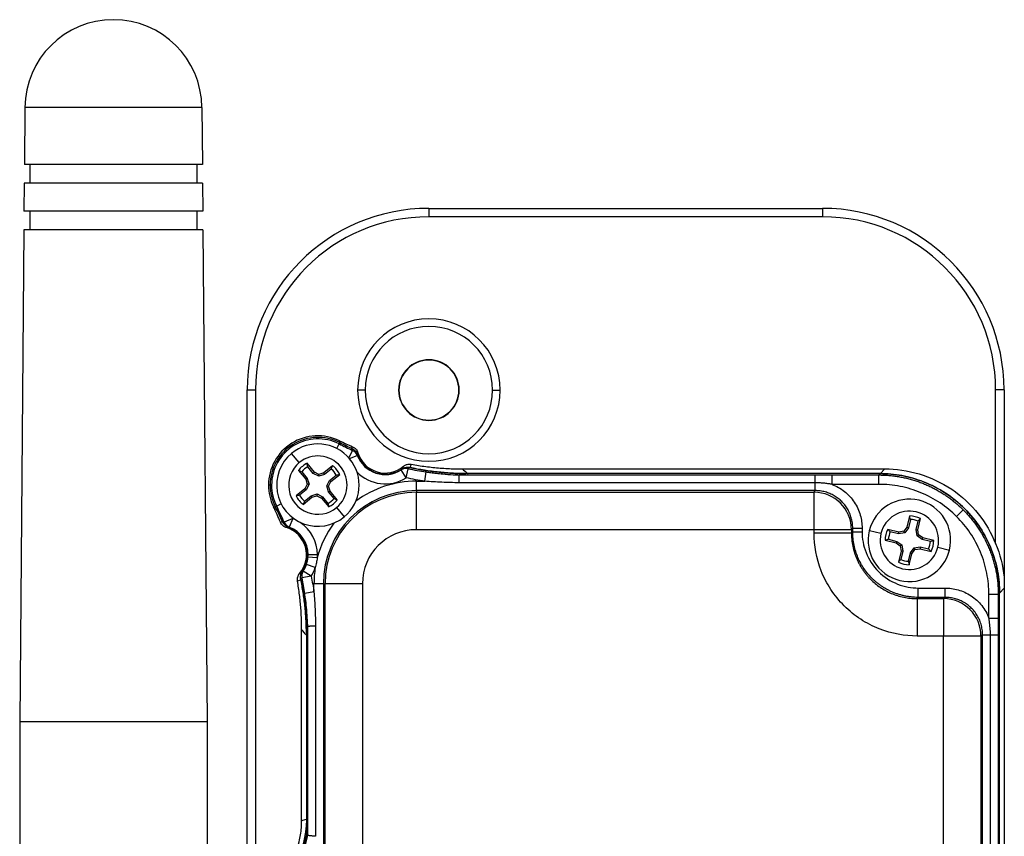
# Model space of a CAD drawing. Header units: millimetres. Extents: x 0 to 415, y 0 to 292.
# Tile 9 of 11: x 247 to 299, y 48 to 92. Entities that reach past the tile are written whole.
import ezdxf

# ---------------------------------------------------------------- set-up
doc = ezdxf.new("R2010")
doc.units = ezdxf.units.MM

msp = doc.modelspace()

# ---------------------------------------------------------------- linework, layer by layer
at = {"color": 7, "linetype": 'Continuous', "lineweight": 25}
for p, q in [((246.818, 87.143), (246.792, 84.103)), ((256.267, 87.143), (246.818, 87.143)), ((256.267, 87.143), (256.293, 84.103)), ((256.293, 84.103), (246.792, 84.103)), ((247.092, 84.103), (247.092, 83.103)), ((255.993, 84.103), (255.993, 83.103)), ((246.784, 83.103), (246.771, 81.603)), ((256.301, 83.103), (246.784, 83.103)), ((256.301, 83.103), (256.314, 81.603)), ((256.314, 81.603), (246.771, 81.603)), ((247.092, 81.603), (247.092, 80.603)), ((255.993, 81.603), (255.993, 80.603)), ((268.374, 81.754), (289.396, 81.754)), ((268.374, 81.754), (268.374, 81.304)), ((289.396, 81.754), (289.396, 81.304)), ((289.396, 81.304), (268.374, 81.304)), ((246.763, 80.603), (246.543, 54.328)), ((256.322, 80.603), (246.763, 80.603)), ((256.322, 80.603), (256.543, 54.328)), ((258.686, 72.066), (259.136, 72.066)), ((258.686, 43.159), (258.686, 72.066)), ((259.136, 72.066), (259.136, 44.534)), ((264.985, 72.051), (264.581, 72.051)), ((266.785, 72.051), (266.77, 72.051)), ((269.985, 72.051), (270.001, 72.051)), ((271.785, 72.051), (272.189, 72.051)), ((298.635, 63.853), (298.635, 72.066)), ((299.085, 72.066), (298.635, 72.066)), ((299.085, 72.066), (299.085, 62.058)), ((263.464, 68.932), (263.588, 69.174)), ((263.588, 69.174), (263.623, 69.243)), ((261.466, 68.177), (261.058, 68.671)), ((264.117, 68.421), (264.302, 68.831)), ((264.141, 68.393), (264.563, 68.557)), ((262.27, 67.673), (261.884, 68.14)), ((262.212, 67.602), (261.921, 67.955)), ((263.244, 68.011), (262.777, 67.625)), ((263.173, 67.836), (262.821, 67.544)), ((267.172, 67.365), (267.278, 67.853)), ((270.16, 67.841), (292.724, 67.841)), ((292.47, 67.587), (292.724, 67.841)), ((261.423, 67.76), (261.809, 67.293)), ((261.598, 67.689), (261.89, 67.336)), ((261.89, 67.336), (261.809, 67.293)), ((261.809, 67.293), (261.89, 67.029)), ((261.89, 67.336), (261.987, 67.02)), ((262.212, 67.602), (262.27, 67.673)), ((262.504, 67.447), (262.212, 67.602)), ((262.514, 67.544), (262.27, 67.673)), ((262.821, 67.544), (262.504, 67.447)), ((262.504, 67.447), (262.514, 67.544)), ((262.777, 67.625), (262.514, 67.544)), ((262.821, 67.544), (262.777, 67.625)), ((263.087, 67.222), (263.44, 67.513)), ((263.158, 67.164), (263.625, 67.55)), ((267.172, 67.365), (266.904, 67.787)), ((268.165, 67.183), (268.239, 67.677)), ((270.002, 67.517), (289.008, 67.517)), ((292.473, 67.588), (270.364, 67.588)), ((289.901, 67.017), (289.901, 67.517)), ((289.901, 67.517), (292.402, 67.517)), ((292.402, 67.517), (292.473, 67.588)), ((292.402, 67.017), (292.402, 67.517)), ((259.909, 66.975), (259.825, 66.975)), ((259.987, 66.975), (259.909, 66.975)), ((261.761, 66.785), (261.294, 66.399)), ((261.89, 67.029), (261.761, 66.785)), ((261.832, 66.727), (261.761, 66.785)), ((261.987, 67.02), (261.832, 66.727)), ((261.987, 67.02), (261.89, 67.029)), ((262.932, 66.93), (263.087, 67.222)), ((263.029, 66.613), (262.932, 66.93)), ((262.932, 66.93), (263.029, 66.92)), ((263.029, 66.92), (263.158, 67.164)), ((263.11, 66.657), (263.029, 66.92)), ((263.087, 67.222), (263.158, 67.164)), ((267.721, 66.683), (267.721, 67.183)), ((267.721, 67.183), (268.165, 67.183)), ((289.008, 67.1), (269.994, 67.1)), ((289.008, 66.683), (289.008, 67.1)), ((292.402, 67.017), (289.901, 67.017)), ((261.832, 66.727), (261.479, 66.436)), ((261.674, 65.938), (262.141, 66.324)), ((261.745, 66.114), (262.098, 66.405)), ((262.098, 66.405), (262.414, 66.502)), ((262.098, 66.405), (262.141, 66.324)), ((262.141, 66.324), (262.405, 66.405)), ((262.414, 66.502), (262.405, 66.405)), ((262.405, 66.405), (262.649, 66.276)), ((262.414, 66.502), (262.707, 66.347)), ((262.707, 66.347), (262.649, 66.276)), ((262.649, 66.276), (263.035, 65.809)), ((262.707, 66.347), (262.998, 65.994)), ((263.029, 66.613), (263.11, 66.657)), ((263.32, 66.261), (263.029, 66.613)), ((263.496, 66.19), (263.11, 66.657)), ((267.721, 66.683), (267.721, 66.595)), ((289.008, 66.683), (267.721, 66.683)), ((267.721, 64.596), (267.721, 66.595)), ((267.721, 66.595), (288.942, 66.595)), ((288.942, 66.595), (289.008, 66.683)), ((288.942, 64.596), (288.942, 66.595)), ((260.26, 65.846), (260.191, 65.811)), ((260.502, 65.97), (260.26, 65.846)), ((263.453, 65.772), (263.861, 65.279)), ((261.119, 65.199), (260.661, 64.999)), ((261.119, 65.199), (260.933, 64.735)), ((261.119, 65.199), (261.226, 65.153)), ((294.039, 65.326), (293.897, 64.738)), ((294.478, 64.597), (294.62, 65.186)), ((296.908, 65.651), (296.555, 65.298)), ((291.007, 64.683), (290.941, 64.596)), ((291.007, 64.479), (291.007, 64.683)), ((291.007, 64.683), (291.506, 64.683)), ((291.506, 64.683), (291.506, 64.479)), ((293.897, 64.738), (293.734, 64.515)), ((293.98, 64.699), (293.785, 64.432)), ((293.98, 64.699), (293.897, 64.738)), ((294.087, 65.144), (293.98, 64.699)), ((294.386, 64.601), (294.493, 65.046)), ((288.942, 64.596), (267.721, 64.596)), ((288.942, 64.414), (288.942, 64.596)), ((290.941, 64.596), (288.942, 64.596)), ((290.941, 64.414), (288.942, 64.414)), ((290.941, 64.596), (290.941, 64.414)), ((290.941, 64.414), (291.007, 64.479)), ((291.007, 64.479), (291.506, 64.479)), ((292.516, 64.392), (291.894, 64.543)), ((293.462, 64.472), (292.873, 64.614)), ((293.458, 64.38), (293.013, 64.487)), ((293.458, 64.38), (293.462, 64.472)), ((293.785, 64.432), (293.458, 64.38)), ((293.734, 64.515), (293.462, 64.472)), ((293.785, 64.432), (293.734, 64.515)), ((294.438, 64.274), (294.386, 64.601)), ((294.386, 64.601), (294.478, 64.597)), ((294.438, 64.274), (294.521, 64.325)), ((294.705, 64.079), (294.438, 64.274)), ((294.521, 64.325), (294.478, 64.597)), ((294.744, 64.162), (294.521, 64.325)), ((294.705, 64.079), (294.744, 64.162)), ((295.332, 64.02), (294.744, 64.162)), ((292.732, 64.033), (293.321, 63.891)), ((292.915, 64.081), (293.36, 63.974)), ((293.36, 63.974), (293.321, 63.891)), ((293.321, 63.891), (293.544, 63.728)), ((293.36, 63.974), (293.627, 63.779)), ((293.627, 63.779), (293.544, 63.728)), ((293.544, 63.728), (293.587, 63.456)), ((293.627, 63.779), (293.679, 63.452)), ((294.085, 63.354), (294.28, 63.621)), ((294.28, 63.621), (294.607, 63.673)), ((294.28, 63.621), (294.331, 63.538)), ((294.607, 63.673), (294.603, 63.581)), ((294.607, 63.673), (295.052, 63.566)), ((295.15, 63.972), (294.705, 64.079)), ((295.549, 63.661), (296.171, 63.51)), ((261.916, 63.255), (261.934, 63.255)), ((262.427, 63.087), (261.929, 63.127)), ((262.434, 63.255), (261.934, 63.255)), ((293.587, 63.456), (293.445, 62.867)), ((293.679, 63.452), (293.571, 63.007)), ((293.679, 63.452), (293.587, 63.456)), ((293.978, 62.909), (294.085, 63.354)), ((294.026, 62.727), (294.168, 63.315)), ((294.085, 63.354), (294.168, 63.315)), ((294.168, 63.315), (294.331, 63.538)), ((294.331, 63.538), (294.603, 63.581)), ((294.603, 63.581), (295.192, 63.439)), ((262.319, 62.572), (261.847, 62.735)), ((262.1, 62.119), (261.61, 62.018)), ((262.1, 62.119), (261.679, 62.39)), ((262.751, 61.713), (262.251, 61.713)), ((262.251, 61.269), (262.251, 61.713)), ((262.751, 61.713), (262.751, 46.39)), ((262.751, 61.713), (262.839, 61.713)), ((262.839, 46.39), (262.839, 61.713)), ((264.838, 61.713), (262.839, 61.713)), ((264.838, 61.713), (264.838, 46.39)), ((262.251, 61.269), (261.757, 61.195)), ((294.505, 60.981), (294.44, 60.915)), ((294.505, 60.981), (294.505, 61.48)), ((294.505, 61.48), (295.94, 61.48)), ((295.94, 60.981), (294.505, 60.981)), ((295.853, 60.915), (295.94, 60.981)), ((295.94, 60.981), (295.94, 61.48)), ((298.274, 59.875), (298.274, 61.145)), ((298.274, 61.145), (298.774, 61.145)), ((298.845, 61.215), (298.774, 61.145)), ((298.774, 61.145), (298.774, 59.876)), ((299.098, 61.467), (298.845, 61.214)), ((298.845, 36.219), (298.845, 61.215)), ((299.098, 61.467), (299.098, 36.038)), ((294.44, 60.915), (294.44, 58.916)), ((294.44, 60.915), (295.853, 60.915)), ((295.853, 60.915), (295.853, 58.916)), ((261.917, 48.269), (261.917, 59.433)), ((262.334, 59.441), (262.334, 48.223)), ((298.274, 59.876), (298.774, 59.876)), ((261.593, 49.058), (261.593, 59.274)), ((261.848, 59.09), (261.846, 59.088)), ((261.846, 59.088), (261.846, 48.275)), ((295.853, 58.916), (294.44, 58.916)), ((295.853, 37.097), (295.853, 58.916)), ((297.852, 58.916), (295.853, 58.916)), ((297.94, 58.982), (297.852, 58.916)), ((297.852, 58.916), (297.852, 37.097)), ((297.94, 37.031), (297.94, 58.982)), ((297.94, 58.982), (298.357, 58.982)), ((298.357, 37.031), (298.357, 58.982)), ((298.357, 58.982), (298.774, 58.982)), ((298.774, 58.982), (298.774, 37.031)), ((246.543, 54.328), (246.543, 29.328)), ((256.543, 54.328), (246.543, 54.328)), ((256.543, 54.328), (256.543, 40.828))]:
    msp.add_line(p, q, dxfattribs=at)
at = {"color": 7, "linetype": 'Continuous', "lineweight": 25, "flags": 128}
for points in [[(264.262, 68.934), (264.29, 68.986), (264.312, 69.027)], [(264.597, 68.707), (264.559, 68.667), (264.53, 68.635)], [(289.008, 67.1), (289.008, 67.182), (289.008, 67.26), (289.008, 67.331), (289.008, 67.393), (289.008, 67.444), (289.008, 67.482), (289.008, 67.506), (289.008, 67.517)], [(260.461, 64.993), (260.516, 65.019), (260.559, 65.04)], [(260.855, 64.769), (260.812, 64.733), (260.778, 64.705)], [(261.846, 48.275), (261.886, 48.272), (261.917, 48.269)]]:
    msp.add_lwpolyline(points, dxfattribs=at)
at = {"color": 7, "linetype": 'Continuous', "lineweight": 25}
for centre, radius, start, end in [((251.543, 87.103), 4.725, 90, 179.5196), ((251.543, 87.103), 4.725, 0.4804, 90), ((268.374, 72.066), 9.688, 90, 180), ((289.396, 72.066), 9.688, 0, 90), ((268.374, 72.066), 9.238, 90, 180), ((289.396, 72.066), 9.238, 0, 90), ((268.385, 72.051), 3.804, 0, 180), ((268.385, 72.051), 3.4, 0, 180), ((268.385, 72.051), 1.616, 0, 180), ((268.385, 72.051), 1.6, 0, 180), ((268.385, 72.051), 3.804, 180, 0), ((268.385, 72.051), 3.4, 180, 0), ((268.385, 72.051), 1.616, 180, 0), ((268.385, 72.051), 1.6, 180, 0), ((262.459, 66.975), 2.635, 64.1402, 180), ((262.459, 66.975), 2.55, 62.8391, 180), ((262.459, 66.975), 2.472, 62.8391, 180), ((262.459, 66.975), 2.2, 309.5618, 129.5618), ((262.459, 66.975), 2.2, 129.5618, 309.5618), ((262.459, 66.975), 1.56, 309.5618, 129.5618), ((264.098, 68.376), 0.499, 21.2775, 65.91), ((266.05, 69.135), 1.578, 198.7593, 304.8374), ((266.05, 69.135), 1.596, 201.2469, 302.3498), ((266.05, 69.135), 1.515, 196.3954, 310.2652), ((262.459, 66.975), 1.56, 129.5618, 309.5618), ((262.459, 66.975), 1.3, 116.2652, 142.8583), ((262.459, 66.975), 1.119, 118.7936, 140.3299), ((262.459, 66.975), 1.119, 28.7936, 50.3299), ((262.459, 66.975), 1.3, 26.2652, 52.8583), ((267.171, 67.365), 0.499, 77.6839, 122.3193), ((266.05, 69.135), 2.096, 224.0343, 302.3498), ((262.459, 66.975), 2.635, 180, 205.8598), ((262.459, 66.975), 2.55, 180, 207.1609), ((262.459, 66.975), 2.472, 180, 207.1609), ((267.721, 61.713), 5.47, 90, 126.2264), ((262.459, 66.975), 1.3, 206.2652, 232.8583), ((262.459, 66.975), 1.119, 208.7936, 230.3299), ((267.721, 61.713), 4.97, 90, 180), ((267.721, 61.713), 4.882, 90, 180), ((262.459, 66.975), 1.119, 298.7936, 320.3299), ((288.94, 64.594), 2.001, 0.0689, 89.9463), ((294.032, 64.027), 2.2, 346.4317, 166.4317), ((262.459, 66.975), 1.3, 296.2652, 322.8583), ((294.032, 64.027), 1.56, 346.4317, 166.4317), ((294.032, 64.027), 1.3, 63.1351, 89.7282), ((261.119, 65.199), 0.499, 203.5372, 248.0836), ((260.338, 63.255), 1.515, 319.156, 73.1064), ((260.338, 63.255), 1.578, 360, 70.6047), ((260.338, 63.255), 1.596, 360, 68.1142), ((260.338, 63.255), 2.096, 360, 55.6709), ((267.721, 61.713), 5.47, 143.7737, 165.4437), ((294.032, 64.027), 1.119, 65.6635, 87.1998), ((267.721, 61.713), 2.884, 90, 180), ((294.032, 64.027), 2.2, 166.4317, 346.4317), ((294.032, 64.027), 1.56, 166.4317, 346.4317), ((294.032, 64.027), 1.3, 153.1351, 179.7282), ((294.032, 64.027), 1.119, 155.6635, 177.1998), ((294.032, 64.027), 1.119, 335.6635, 357.1998), ((294.032, 64.027), 1.3, 333.1351, 359.7282), ((260.338, 63.255), 1.578, 324.7099, 360), ((260.338, 63.255), 1.596, 355.4233, 360), ((260.338, 63.255), 2.096, 355.4233, 360), ((260.338, 63.255), 1.596, 327.2005, 340.9838), ((260.338, 63.255), 2.096, 327.2005, 340.9838), ((267.721, 61.713), 5.47, 170.9634, 180), ((294.032, 64.027), 1.3, 243.1351, 269.7282), ((294.032, 64.027), 1.119, 245.6635, 267.1998), ((262.099, 62.12), 0.499, 147.2311, 191.7738), ((295.851, 58.914), 2.001, 0.0536, 89.9311), ((256.934, 49.208), 5, 305.1158, 349.2504)]:
    msp.add_arc(centre, radius, start, end, dxfattribs=at)
for points in [[(263.588, 69.174), (263.823, 69.054), (264.061, 68.94), (264.302, 68.831)], [(263.623, 69.243), (263.619, 69.277), (263.615, 69.311), (263.609, 69.345)], [(263.609, 69.345), (263.841, 69.233), (264.075, 69.127), (264.312, 69.027)], [(264.262, 68.934), (264.047, 69.032), (263.834, 69.135), (263.623, 69.243)], [(264.556, 68.627), (264.558, 68.604), (264.56, 68.581), (264.563, 68.557)], [(261.921, 67.955), (261.908, 68.017), (261.896, 68.079), (261.884, 68.14)], [(263.173, 67.836), (263.197, 67.894), (263.221, 67.953), (263.244, 68.011)], [(266.904, 67.787), (266.921, 67.804), (266.937, 67.822), (266.952, 67.84)], [(266.977, 67.831), (266.997, 67.879), (267.014, 67.929), (267.03, 67.979)], [(267.278, 67.853), (267.596, 67.784), (267.917, 67.725), (268.239, 67.677)], [(267.443, 68.089), (267.421, 68.029), (267.397, 67.97), (267.37, 67.912)], [(270.16, 67.841), (270.267, 67.758), (270.374, 67.674), (270.479, 67.587)], [(261.598, 67.689), (261.54, 67.713), (261.481, 67.736), (261.423, 67.76)], [(263.44, 67.513), (263.502, 67.526), (263.564, 67.538), (263.625, 67.55)], [(268.165, 67.183), (267.832, 67.232), (267.501, 67.293), (267.172, 67.365)], [(270.002, 67.516), (270.002, 67.517), (270.002, 67.517), (270.002, 67.517)], [(289.008, 67.517), (289.306, 67.517), (289.604, 67.517), (289.901, 67.517)], [(261.479, 66.436), (261.417, 66.423), (261.355, 66.411), (261.294, 66.399)], [(263.32, 66.261), (263.379, 66.237), (263.437, 66.213), (263.496, 66.19)], [(260.089, 65.825), (260.123, 65.82), (260.157, 65.815), (260.191, 65.811)], [(260.461, 64.993), (260.346, 65.274), (260.221, 65.551), (260.089, 65.825)], [(260.191, 65.811), (260.321, 65.557), (260.443, 65.3), (260.559, 65.04)], [(260.661, 64.999), (260.536, 65.286), (260.402, 65.568), (260.26, 65.846)], [(261.745, 66.114), (261.721, 66.055), (261.698, 65.997), (261.674, 65.938)], [(262.998, 65.994), (263.011, 65.932), (263.023, 65.87), (263.035, 65.809)], [(294.087, 65.144), (294.071, 65.205), (294.055, 65.266), (294.039, 65.326)], [(294.493, 65.046), (294.536, 65.093), (294.578, 65.14), (294.62, 65.186)], [(260.933, 64.735), (260.909, 64.739), (260.885, 64.741), (260.862, 64.743)], [(293.013, 64.487), (292.966, 64.53), (292.919, 64.572), (292.873, 64.614)], [(292.915, 64.081), (292.854, 64.065), (292.793, 64.049), (292.732, 64.033)], [(295.15, 63.972), (295.211, 63.988), (295.272, 64.004), (295.332, 64.02)], [(298.635, 63.853), (298.874, 63.285), (299.027, 62.674), (299.085, 62.058)], [(261.847, 62.735), (261.89, 62.862), (261.918, 62.994), (261.929, 63.127)], [(262.427, 63.087), (262.412, 63.001), (262.381, 62.828), (262.34, 62.657), (262.319, 62.572)], [(295.052, 63.566), (295.099, 63.523), (295.146, 63.481), (295.192, 63.439)], [(293.571, 63.007), (293.529, 62.96), (293.487, 62.913), (293.445, 62.867)], [(293.978, 62.909), (293.994, 62.848), (294.01, 62.787), (294.026, 62.727)], [(261.484, 62.264), (261.535, 62.28), (261.586, 62.298), (261.635, 62.318)], [(261.757, 61.195), (261.716, 61.47), (261.667, 61.745), (261.61, 62.018)], [(261.626, 62.343), (261.644, 62.358), (261.662, 62.374), (261.679, 62.39)], [(262.1, 62.119), (262.158, 61.837), (262.209, 61.553), (262.251, 61.269)], [(299.085, 62.058), (299.094, 61.857), (299.098, 61.66), (299.098, 61.467)], [(261.55, 61.926), (261.492, 61.899), (261.432, 61.874), (261.37, 61.851)], [(261.917, 59.433), (261.917, 59.433), (261.918, 59.433), (261.918, 59.433)], [(298.774, 59.876), (298.774, 59.578), (298.774, 59.28), (298.774, 58.982)], [(261.847, 58.955), (261.76, 59.06), (261.676, 59.167), (261.593, 59.274)], [(261.593, 49.058), (261.677, 49.089), (261.762, 49.118), (261.847, 49.145)], [(261.774, 47.697), (261.833, 47.885), (261.881, 48.076), (261.917, 48.269)], [(261.917, 48.269), (261.917, 48.269), (261.917, 48.269), (261.917, 48.269)]]:
    msp.add_open_spline(points, degree=3, dxfattribs=at)
for points, knots in [([(263.623, 69.243), (263.734, 69.188), (263.953, 69.077), (264.177, 68.974), (264.289, 68.923)], [0, 0, 0, 0, 0.500983, 1, 1, 1, 1]), ([(264.302, 68.831), (264.299, 68.847), (264.294, 68.877), (264.29, 68.907), (264.289, 68.923)], [0, 0, 0, 0, 0.496405, 1, 1, 1, 1]), ([(264.289, 68.923), (264.309, 68.912), (264.349, 68.892), (264.404, 68.852), (264.461, 68.796), (264.517, 68.723), (264.543, 68.659), (264.556, 68.627)], [0, 0, 0, 0, 0.165442, 0.33067, 0.498784, 0.749352, 1, 1, 1, 1]), ([(264.312, 69.027), (264.334, 69.016), (264.378, 68.995), (264.438, 68.952), (264.499, 68.892), (264.559, 68.812), (264.584, 68.742), (264.597, 68.707)], [0, 0, 0, 0, 0.16517, 0.330701, 0.500207, 0.749731, 1, 1, 1, 1]), ([(266.952, 67.84), (266.971, 67.852), (267.009, 67.876), (267.072, 67.903), (267.149, 67.924), (267.241, 67.934), (267.309, 67.924), (267.342, 67.918)], [0, 0, 0, 0, 0.1655428, 0.3308214, 0.498928, 0.7494866, 1, 1, 1, 1]), ([(267.03, 67.979), (267.049, 67.994), (267.088, 68.024), (267.154, 68.057), (267.235, 68.085), (267.333, 68.102), (267.407, 68.093), (267.443, 68.089)], [0, 0, 0, 0, 0.1651752, 0.3307075, 0.5002096, 0.7497374, 1, 1, 1, 1]), ([(267.342, 67.918), (267.332, 67.907), (267.311, 67.885), (267.289, 67.864), (267.278, 67.853)], [0, 0, 0, 0, 0.503425, 1, 1, 1, 1]), ([(267.342, 67.918), (267.467, 67.893), (267.715, 67.841), (268.09, 67.777), (268.466, 67.721), (268.843, 67.675), (269.222, 67.638), (269.601, 67.611), (269.982, 67.593), (270.237, 67.589), (270.364, 67.588)], [0, 0, 0, 0, 0.125079, 0.249974, 0.374765, 0.499534, 0.624361, 0.749327, 0.874513, 1, 1, 1, 1]), ([(270.479, 67.587), (270.348, 67.588), (270.087, 67.59), (269.696, 67.606), (269.305, 67.631), (268.916, 67.667), (268.528, 67.713), (268.141, 67.769), (267.755, 67.834), (267.499, 67.886), (267.37, 67.912)], [0, 0, 0, 0, 0.125289, 0.250326, 0.375194, 0.49998, 0.624768, 0.749644, 0.874693, 1, 1, 1, 1]), ([(267.443, 68.089), (267.572, 68.066), (267.828, 68.021), (268.215, 67.966), (268.602, 67.92), (268.99, 67.885), (269.379, 67.86), (269.769, 67.844), (270.029, 67.842), (270.16, 67.841)], [0, 0, 0, 0, 0.143108, 0.285972, 0.428687, 0.57135, 0.714059, 0.85691, 1, 1, 1, 1]), ([(292.724, 67.841), (293.318, 67.841), (293.939, 67.757), (295.156, 67.393), (295.751, 67.114), (296.828, 66.388), (297.309, 65.94), (298.102, 64.948), (298.412, 64.404), (298.635, 63.853)], [0, 0, 0, 0, 0.25, 0.25, 0.5, 0.5, 0.75, 0.75, 1, 1, 1, 1]), ([(268.239, 67.677), (268.321, 67.665), (268.5, 67.639), (268.793, 67.603), (269.19, 67.562), (269.598, 67.532), (269.894, 67.521), (270.002, 67.516)], [0, 0, 0, 0, 0.13975, 0.306357, 0.500007, 0.816029, 1, 1, 1, 1]), ([(269.994, 67.1), (269.995, 67.123), (269.995, 67.17), (269.997, 67.235), (269.998, 67.295), (269.999, 67.347), (270, 67.391), (270, 67.428), (270.001, 67.456), (270.001, 67.478), (270.002, 67.493), (270.002, 67.504), (270.002, 67.511), (270.002, 67.515), (270.002, 67.516), (270.002, 67.516)], [0, 0, 0, 0, 0.104866, 0.208394, 0.309173, 0.40594, 0.497652, 0.583519, 0.663003, 0.735801, 0.801804, 0.861052, 0.913688, 0.959922, 1, 1, 1, 1]), ([(270.002, 67.517), (270.04, 67.529), (270.082, 67.541), (270.16, 67.558), (270.189, 67.564), (270.24, 67.573), (270.259, 67.576), (270.303, 67.582), (270.327, 67.585), (270.364, 67.588)], [0, 0, 0, 0, 0.5, 0.5, 0.75, 0.75, 0.875, 0.875, 1, 1, 1, 1]), ([(292.402, 67.517), (292.49, 67.516), (292.665, 67.514), (292.926, 67.497), (293.186, 67.47), (293.442, 67.433), (293.696, 67.386), (293.946, 67.329), (294.192, 67.262), (294.434, 67.186), (294.671, 67.101), (294.904, 67.007), (295.132, 66.905), (295.354, 66.794), (295.57, 66.675), (295.781, 66.549), (295.986, 66.416), (296.184, 66.276), (296.375, 66.129), (296.56, 65.976), (296.738, 65.817), (296.851, 65.706), (296.908, 65.651)], [0, 0, 0, 0, 0.052614, 0.104952, 0.157014, 0.208801, 0.260312, 0.311548, 0.362508, 0.413193, 0.463603, 0.513739, 0.563599, 0.613185, 0.662496, 0.711533, 0.760296, 0.808784, 0.856999, 0.90494, 0.952607, 1, 1, 1, 1]), ([(298.844, 61.213), (298.844, 61.589), (298.81, 61.979), (298.664, 62.768), (298.552, 63.168), (298.241, 63.952), (298.043, 64.337), (297.567, 65.066), (297.288, 65.409), (296.666, 66.032), (296.323, 66.31), (295.594, 66.787), (295.209, 66.984), (294.424, 67.295), (294.025, 67.408), (293.235, 67.554), (292.846, 67.587), (292.47, 67.587)], [0, 0, 0, 0, 0.125, 0.125, 0.25, 0.25, 0.375, 0.375, 0.5, 0.5, 0.625, 0.625, 0.75, 0.75, 0.875, 0.875, 1, 1, 1, 1]), ([(292.473, 67.588), (292.848, 67.588), (293.238, 67.554), (294.027, 67.408), (294.427, 67.295), (295.211, 66.985), (295.596, 66.787), (296.324, 66.311), (296.668, 66.033), (297.29, 65.411), (297.568, 65.067), (298.044, 64.339), (298.242, 63.954), (298.553, 63.17), (298.665, 62.77), (298.811, 61.981), (298.845, 61.591), (298.845, 61.215)], [0, 0, 0, 0, 0.125, 0.125, 0.25, 0.25, 0.375, 0.375, 0.5, 0.5, 0.625, 0.625, 0.75, 0.75, 0.875, 0.875, 1, 1, 1, 1]), ([(269.994, 67.1), (269.842, 67.103), (269.537, 67.109), (269.08, 67.127), (268.622, 67.15), (268.317, 67.172), (268.165, 67.183)], [0, 0, 0, 0, 0.249602, 0.499433, 0.749547, 1, 1, 1, 1]), ([(289.901, 67.017), (289.899, 67.018), (289.895, 67.019), (289.885, 67.02), (289.869, 67.023), (289.837, 67.029), (289.772, 67.039), (289.643, 67.058), (289.457, 67.08), (289.233, 67.096), (289.083, 67.099), (289.008, 67.1)], [0, 0, 0, 0, 0.0078288, 0.0156323, 0.031241, 0.0624646, 0.1249341, 0.2499424, 0.5000854, 0.7482789, 1, 1, 1, 1]), ([(289.901, 67.017), (290.135, 66.928), (290.362, 66.8), (290.769, 66.475), (290.949, 66.279), (291.234, 65.848), (291.34, 65.613), (291.476, 65.142), (291.506, 64.906), (291.506, 64.683)], [0, 0, 0, 0, 0.25, 0.25, 0.5, 0.5, 0.75, 0.75, 1, 1, 1, 1]), ([(296.555, 65.298), (296.29, 65.563), (295.995, 65.807), (295.354, 66.236), (295.01, 66.421), (294.29, 66.719), (293.915, 66.832), (293.159, 66.981), (292.777, 67.017), (292.402, 67.017)], [0, 0, 0, 0, 0.25, 0.25, 0.5, 0.5, 0.75, 0.75, 1, 1, 1, 1]), ([(291.007, 64.683), (291.006, 64.73), (291.004, 64.823), (290.989, 64.961), (290.965, 65.096), (290.933, 65.227), (290.892, 65.354), (290.844, 65.477), (290.789, 65.595), (290.727, 65.707), (290.659, 65.814), (290.585, 65.915), (290.506, 66.009), (290.392, 66.131), (290.233, 66.27), (290.02, 66.415), (289.787, 66.531), (289.537, 66.617), (289.276, 66.672), (289.098, 66.679), (289.008, 66.683)], [0, 0, 0, 0, 0.04469, 0.088832, 0.132426, 0.175473, 0.217974, 0.259928, 0.301337, 0.342199, 0.382516, 0.422289, 0.461517, 0.5002, 0.581138, 0.663015, 0.745837, 0.829605, 0.914325, 1, 1, 1, 1]), ([(260.57, 65.013), (260.51, 65.147), (260.389, 65.416), (260.257, 65.679), (260.191, 65.811)], [0, 0, 0, 0, 0.498783, 1, 1, 1, 1]), ([(298.274, 61.145), (298.274, 61.52), (298.238, 61.902), (298.089, 62.658), (297.977, 63.033), (297.679, 63.752), (297.494, 64.097), (297.064, 64.737), (296.82, 65.033), (296.555, 65.298)], [0, 0, 0, 0, 0.25, 0.25, 0.5, 0.5, 0.75, 0.75, 1, 1, 1, 1]), ([(296.908, 65.651), (296.966, 65.591), (297.083, 65.472), (297.249, 65.284), (297.41, 65.088), (297.563, 64.885), (297.709, 64.675), (297.847, 64.458), (297.977, 64.234), (298.099, 64.004), (298.211, 63.768), (298.315, 63.525), (298.409, 63.277), (298.493, 63.024), (298.566, 62.767), (298.629, 62.505), (298.681, 62.239), (298.723, 61.969), (298.752, 61.697), (298.771, 61.422), (298.773, 61.237), (298.774, 61.145)], [0, 0, 0, 0, 0.0498954, 0.100094, 0.1505958, 0.2014011, 0.25251, 0.3039227, 0.3556393, 0.40766, 0.4599849, 0.5126142, 0.5655481, 0.6187867, 0.6723301, 0.7261785, 0.780332, 0.8347908, 0.889555, 0.9446247, 1, 1, 1, 1]), ([(260.778, 64.705), (260.755, 64.713), (260.709, 64.729), (260.645, 64.766), (260.577, 64.819), (260.51, 64.893), (260.478, 64.959), (260.461, 64.993)], [0, 0, 0, 0, 0.16517, 0.330699, 0.500208, 0.749735, 1, 1, 1, 1]), ([(260.57, 65.013), (260.586, 65.011), (260.616, 65.007), (260.646, 65.002), (260.661, 64.999)], [0, 0, 0, 0, 0.503506, 1, 1, 1, 1]), ([(260.862, 64.743), (260.841, 64.752), (260.799, 64.768), (260.741, 64.804), (260.679, 64.854), (260.617, 64.922), (260.586, 64.983), (260.57, 65.013)], [0, 0, 0, 0, 0.165575, 0.330869, 0.498964, 0.749511, 1, 1, 1, 1]), ([(294.44, 58.916), (293.792, 58.916), (293.093, 59.034), (292.078, 59.436), (291.746, 59.607), (291.117, 60.018), (290.821, 60.258), (290.284, 60.795), (290.044, 61.091), (289.633, 61.72), (289.462, 62.052), (289.06, 63.067), (288.942, 63.766), (288.942, 64.414)], [0, 0, 0, 0, 0.25, 0.25, 0.375, 0.375, 0.5, 0.5, 0.625, 0.625, 0.75, 0.75, 1, 1, 1, 1]), ([(290.941, 64.414), (290.942, 64.35), (290.944, 64.222), (290.961, 64.031), (290.986, 63.843), (291.022, 63.658), (291.067, 63.476), (291.122, 63.298), (291.185, 63.125), (291.257, 62.956), (291.337, 62.793), (291.425, 62.635), (291.52, 62.483), (291.622, 62.337), (291.73, 62.198), (291.844, 62.065), (292, 61.902), (292.205, 61.714), (292.471, 61.515), (292.758, 61.339), (293.065, 61.19), (293.39, 61.07), (293.73, 60.982), (294.082, 60.926), (294.32, 60.919), (294.44, 60.915)], [0, 0, 0, 0, 0.035056, 0.069866, 0.10443, 0.138748, 0.172819, 0.206646, 0.240226, 0.273562, 0.306653, 0.3395, 0.372102, 0.40446, 0.436574, 0.468445, 0.500072, 0.559552, 0.619888, 0.681084, 0.743139, 0.806057, 0.869839, 0.934486, 1, 1, 1, 1]), ([(294.505, 60.981), (294.441, 60.982), (294.313, 60.984), (294.123, 61), (293.934, 61.026), (293.749, 61.062), (293.568, 61.107), (293.39, 61.162), (293.216, 61.225), (293.048, 61.297), (292.885, 61.377), (292.727, 61.465), (292.575, 61.56), (292.429, 61.662), (292.289, 61.77), (292.157, 61.884), (291.993, 62.04), (291.806, 62.245), (291.607, 62.51), (291.431, 62.798), (291.282, 63.105), (291.162, 63.43), (291.074, 63.769), (291.017, 64.121), (291.01, 64.359), (291.007, 64.479)], [0, 0, 0, 0, 0.035044, 0.069845, 0.104401, 0.138713, 0.172782, 0.206606, 0.240188, 0.273525, 0.306619, 0.339469, 0.372076, 0.40444, 0.436561, 0.468438, 0.500072, 0.559564, 0.619912, 0.681116, 0.743178, 0.806096, 0.869872, 0.934507, 1, 1, 1, 1]), ([(291.506, 64.479), (291.506, 64.126), (291.571, 63.745), (291.863, 63.006), (292.092, 62.651), (292.677, 62.066), (293.032, 61.837), (293.771, 61.545), (294.152, 61.48), (294.505, 61.48)], [0, 0, 0, 0, 0.25, 0.25, 0.5, 0.5, 0.75, 0.75, 1, 1, 1, 1]), ([(261.37, 61.851), (261.367, 61.875), (261.361, 61.923), (261.365, 61.997), (261.382, 62.082), (261.417, 62.175), (261.462, 62.234), (261.484, 62.264)], [0, 0, 0, 0, 0.165164, 0.330692, 0.500205, 0.749728, 1, 1, 1, 1]), ([(261.544, 61.954), (261.541, 61.976), (261.533, 62.021), (261.534, 62.089), (261.545, 62.168), (261.572, 62.256), (261.608, 62.314), (261.626, 62.343)], [0, 0, 0, 0, 0.165445, 0.330675, 0.498781, 0.749342, 1, 1, 1, 1]), ([(261.61, 62.018), (261.6, 62.007), (261.578, 61.985), (261.555, 61.964), (261.544, 61.954)], [0, 0, 0, 0, 0.496541, 1, 1, 1, 1]), ([(261.593, 59.274), (261.592, 59.398), (261.59, 59.645), (261.576, 60.014), (261.553, 60.383), (261.522, 60.751), (261.481, 61.119), (261.431, 61.486), (261.39, 61.729), (261.37, 61.851)], [0, 0, 0, 0, 0.143066, 0.285917, 0.428641, 0.571324, 0.714054, 0.856917, 1, 1, 1, 1]), ([(261.846, 59.088), (261.844, 59.209), (261.841, 59.45), (261.824, 59.811), (261.799, 60.171), (261.766, 60.53), (261.724, 60.888), (261.673, 61.244), (261.614, 61.6), (261.568, 61.836), (261.544, 61.954)], [0, 0, 0, 0, 0.125457, 0.250639, 0.375617, 0.500465, 0.625254, 0.750058, 0.874949, 1, 1, 1, 1]), ([(261.55, 61.926), (261.574, 61.803), (261.621, 61.558), (261.681, 61.189), (261.732, 60.819), (261.774, 60.448), (261.807, 60.076), (261.83, 59.703), (261.844, 59.329), (261.846, 59.08), (261.847, 58.955)], [0, 0, 0, 0, 0.125281, 0.250326, 0.375213, 0.50002, 0.624824, 0.749704, 0.874737, 1, 1, 1, 1]), ([(261.918, 59.433), (261.913, 59.542), (261.902, 59.837), (261.868, 60.296), (261.817, 60.774), (261.776, 61.067), (261.757, 61.195)], [0, 0, 0, 0, 0.184338, 0.499998, 0.780398, 1, 1, 1, 1]), ([(262.251, 61.269), (262.262, 61.117), (262.284, 60.812), (262.308, 60.355), (262.325, 59.898), (262.331, 59.593), (262.334, 59.441)], [0, 0, 0, 0, 0.2505823, 0.5007402, 0.7505279, 1, 1, 1, 1]), ([(295.94, 61.48), (296.163, 61.48), (296.399, 61.45), (296.87, 61.314), (297.105, 61.208), (297.536, 60.923), (297.732, 60.743), (298.057, 60.336), (298.185, 60.109), (298.274, 59.875)], [0, 0, 0, 0, 0.25, 0.25, 0.5, 0.5, 0.75, 0.75, 1, 1, 1, 1]), ([(297.94, 58.982), (297.939, 59.031), (297.937, 59.129), (297.92, 59.274), (297.894, 59.417), (297.857, 59.557), (297.811, 59.693), (297.756, 59.825), (297.691, 59.951), (297.619, 60.072), (297.538, 60.187), (297.45, 60.295), (297.332, 60.423), (297.173, 60.563), (296.965, 60.705), (296.734, 60.823), (296.484, 60.911), (296.217, 60.97), (296.033, 60.977), (295.94, 60.981)], [0, 0, 0, 0, 0.0468685, 0.0934536, 0.1397557, 0.1857756, 0.2315137, 0.2769706, 0.322147, 0.3670436, 0.4116608, 0.4559994, 0.5000601, 0.5779231, 0.6579663, 0.7401929, 0.8246057, 0.9112072, 1, 1, 1, 1]), ([(261.848, 59.09), (261.851, 59.121), (261.854, 59.144), (261.859, 59.185), (261.862, 59.202), (261.871, 59.252), (261.877, 59.28), (261.894, 59.355), (261.906, 59.396), (261.917, 59.433)], [0, 0, 0, 0, 0.125, 0.125, 0.25, 0.25, 0.5, 0.5, 1, 1, 1, 1]), ([(262.334, 59.441), (262.311, 59.441), (262.264, 59.44), (262.199, 59.439), (262.141, 59.438), (262.09, 59.437), (262.046, 59.436), (262.01, 59.435), (261.98, 59.435), (261.957, 59.434), (261.939, 59.434), (261.928, 59.434), (261.92, 59.433), (261.918, 59.433), (261.918, 59.433)], [0, 0, 0, 0, 0.106216, 0.208273, 0.306172, 0.39991, 0.489489, 0.574907, 0.656163, 0.733256, 0.806188, 0.874955, 0.93956, 1, 1, 1, 1]), ([(298.357, 58.982), (298.356, 59.045), (298.354, 59.168), (298.343, 59.351), (298.326, 59.53), (298.303, 59.704), (298.284, 59.819), (298.274, 59.875)], [0, 0, 0, 0, 0.209003, 0.412735, 0.612013, 0.807564, 1, 1, 1, 1]), ([(259.691, 45.133), (259.749, 45.181), (259.866, 45.275), (260.032, 45.427), (260.192, 45.585), (260.344, 45.75), (260.562, 46.009), (260.826, 46.377), (261.1, 46.87), (261.318, 47.391), (261.458, 47.873), (261.54, 48.305), (261.585, 48.68), (261.59, 48.932), (261.593, 49.058)], [0, 0, 0, 0, 0.04994, 0.099755, 0.149549, 0.19942, 0.249472, 0.374369, 0.499621, 0.624131, 0.748997, 0.832667, 0.916175, 1, 1, 1, 1]), ([(261.847, 49.145), (261.846, 49.08), (261.845, 48.949), (261.833, 48.753), (261.814, 48.559), (261.787, 48.365), (261.752, 48.171), (261.683, 47.854), (261.551, 47.418), (261.318, 46.883), (261.024, 46.377), (260.711, 45.96), (260.404, 45.625), (260.12, 45.357), (259.914, 45.198), (259.811, 45.119)], [0, 0, 0, 0, 0.041959, 0.083809, 0.125615, 0.16744, 0.20935, 0.251409, 0.375718, 0.500378, 0.625126, 0.750224, 0.833489, 0.916578, 1, 1, 1, 1]), ([(262.334, 48.223), (262.312, 48.225), (262.257, 48.23), (262.174, 48.239), (262.098, 48.246), (262.028, 48.254), (261.97, 48.261), (261.928, 48.266), (261.921, 48.268), (261.917, 48.269)], [0, 0, 0, 0, 0.099553, 0.249333, 0.393047, 0.500097, 0.679655, 0.84739, 1, 1, 1, 1])]:
    msp.add_open_spline(points, degree=3, knots=knots, dxfattribs=at)

doc.saveas('drawing.dxf')
